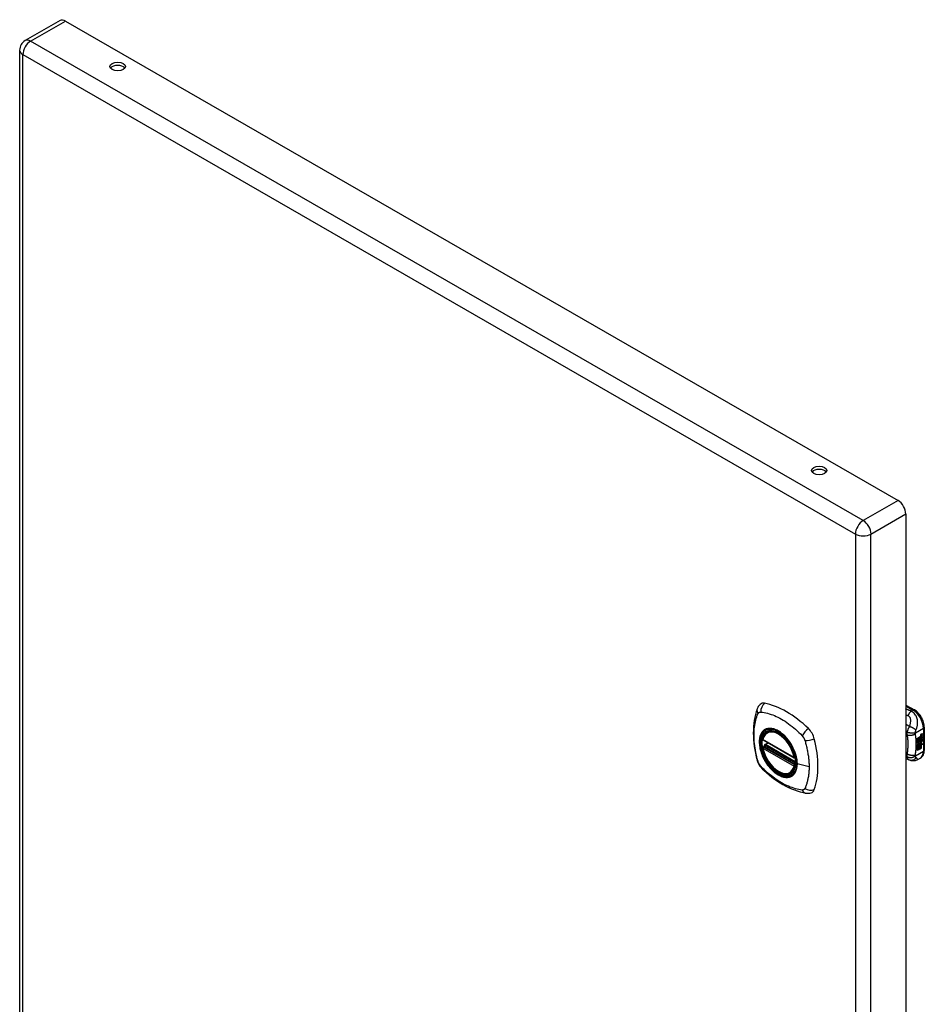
# Model space of a CAD drawing. Header units: inches. Extents: x 77.6 to 89.6, y 22.6 to 48.7.
# Tile 2 of 2: x 77.6 to 89.6, y 35.6 to 48.7. Entities that reach past the tile are written whole.
import ezdxf

# ---------------------------------------------------------------- set-up
doc = ezdxf.new("R2010")
doc.units = ezdxf.units.IN
doc.header["$MEASUREMENT"] = 0
doc.layers.add('Visible Edges(ANSI)', color=7, linetype='Continuous', lineweight=25)
doc.layers.add('Visible Tangent Edges(ANSI)', color=7, linetype='Continuous', lineweight=25)

msp = doc.modelspace()

# ---------------------------------------------------------------- linework, layer by layer
at = {"layer": 'Visible Edges(ANSI)'}
for p, q in [((78.142, 48.693), (77.68, 48.426)), ((78.215, 48.686), (89.264, 42.323)), ((77.606, 48.3), (77.606, 29.079)), ((89.367, 42.144), (89.367, 22.923)), ((89.367, 39.609), (89.482, 39.543)), ((87.53, 39.251), (87.54, 39.257)), ((89.568, 39.204), (89.566, 39.204)), ((89.568, 39.206), (89.567, 39.207)), ((89.57, 39.217), (89.586, 39.223)), ((89.57, 39.199), (89.586, 39.205)), ((89.588, 39.222), (89.571, 39.216)), ((89.588, 39.204), (89.571, 39.198)), ((89.572, 39.224), (89.588, 39.229)), ((89.577, 39.207), (89.588, 39.211)), ((89.586, 39.223), (89.586, 39.229)), ((89.588, 39.222), (89.586, 39.223)), ((89.586, 39.205), (89.586, 39.211)), ((89.588, 39.204), (89.586, 39.205)), ((89.588, 39.229), (89.588, 39.222)), ((89.588, 39.211), (89.588, 39.204)), ((89.613, 39.316), (89.613, 39.01)), ((87.473, 39.147), (87.887, 38.909)), ((87.493, 39.071), (87.492, 39.074)), ((87.498, 39.085), (87.539, 39.109)), ((89.522, 39.171), (89.56, 39.192)), ((89.522, 39.156), (89.559, 39.177)), ((89.561, 39.177), (89.522, 39.155)), ((89.522, 39.152), (89.561, 39.174)), ((89.522, 39.155), (89.522, 39.171)), ((89.522, 39.138), (89.564, 39.161)), ((89.565, 39.161), (89.522, 39.136)), ((89.522, 39.134), (89.569, 39.161)), ((89.522, 39.136), (89.522, 39.152)), ((89.522, 39.119), (89.559, 39.14)), ((89.522, 39.097), (89.522, 39.134)), ((89.523, 39.118), (89.522, 39.118)), ((89.522, 39.098), (89.533, 39.098)), ((89.522, 39.064), (89.547, 39.097)), ((89.535, 39.097), (89.522, 39.097)), ((89.522, 39.08), (89.535, 39.097)), ((89.522, 39.007), (89.522, 39.08)), ((89.561, 39.139), (89.523, 39.118)), ((89.523, 39.118), (89.546, 39.111)), ((89.548, 39.096), (89.523, 39.061)), ((89.535, 39.097), (89.533, 39.098)), ((89.54, 39.071), (89.555, 39.08)), ((89.54, 39.017), (89.54, 39.071)), ((89.546, 39.111), (89.56, 39.131)), ((89.548, 39.096), (89.547, 39.097)), ((89.547, 39.097), (89.56, 39.094)), ((89.561, 39.093), (89.548, 39.096)), ((89.553, 39.027), (89.553, 39.079)), ((89.555, 39.08), (89.555, 39.026)), ((89.557, 39.11), (89.563, 39.117)), ((89.559, 39.11), (89.557, 39.11)), ((89.557, 39.089), (89.561, 39.093)), ((89.57, 39.089), (89.557, 39.089)), ((89.557, 39.081), (89.57, 39.089)), ((89.557, 39.027), (89.557, 39.081)), ((89.558, 39.09), (89.569, 39.09)), ((89.559, 39.184), (89.562, 39.185)), ((89.559, 39.177), (89.559, 39.184)), ((89.561, 39.183), (89.559, 39.184)), ((89.561, 39.177), (89.559, 39.177)), ((89.559, 39.163), (89.559, 39.173)), ((89.561, 39.162), (89.559, 39.163)), ((89.559, 39.153), (89.564, 39.158)), ((89.559, 39.14), (89.559, 39.153)), ((89.561, 39.152), (89.559, 39.153)), ((89.561, 39.139), (89.559, 39.14)), ((89.564, 39.116), (89.559, 39.11)), ((89.559, 39.11), (89.579, 39.104)), ((89.561, 39.093), (89.56, 39.094)), ((89.564, 39.185), (89.561, 39.183)), ((89.561, 39.183), (89.561, 39.177)), ((89.561, 39.174), (89.561, 39.162)), ((89.561, 39.162), (89.565, 39.161)), ((89.569, 39.161), (89.561, 39.152)), ((89.561, 39.152), (89.561, 39.139)), ((89.562, 39.177), (89.586, 39.186)), ((89.563, 39.185), (89.562, 39.186)), ((89.588, 39.185), (89.562, 39.176)), ((89.562, 39.182), (89.566, 39.184)), ((89.562, 39.176), (89.562, 39.182)), ((89.562, 39.173), (89.574, 39.167)), ((89.562, 39.164), (89.562, 39.173)), ((89.562, 39.164), (89.569, 39.162)), ((89.571, 39.162), (89.562, 39.164)), ((89.562, 39.151), (89.571, 39.16)), ((89.562, 39.145), (89.573, 39.158)), ((89.575, 39.157), (89.562, 39.142)), ((89.562, 39.142), (89.562, 39.151)), ((89.564, 39.116), (89.563, 39.117)), ((89.566, 39.186), (89.565, 39.187)), ((89.566, 39.184), (89.566, 39.186)), ((89.568, 39.124), (89.566, 39.125)), ((89.568, 39.188), (89.567, 39.189)), ((89.571, 39.162), (89.569, 39.162)), ((89.57, 39.089), (89.569, 39.09)), ((89.571, 39.16), (89.571, 39.162)), ((89.572, 39.137), (89.571, 39.138)), ((89.571, 39.1), (89.578, 39.105)), ((89.573, 39.099), (89.571, 39.1)), ((89.571, 39.037), (89.571, 39.089)), ((89.572, 39.089), (89.571, 39.089)), ((89.571, 39.089), (89.593, 39.089)), ((89.572, 39.124), (89.572, 39.137)), ((89.572, 39.089), (89.572, 39.036)), ((89.594, 39.088), (89.572, 39.089)), ((89.575, 39.157), (89.573, 39.158)), ((89.573, 39.158), (89.586, 39.152)), ((89.579, 39.104), (89.573, 39.099)), ((89.573, 39.099), (89.594, 39.088)), ((89.574, 39.167), (89.588, 39.182)), ((89.588, 39.151), (89.575, 39.157)), ((89.575, 39.126), (89.575, 39.145)), ((89.577, 39.126), (89.575, 39.126)), ((89.577, 39.189), (89.588, 39.193)), ((89.577, 39.164), (89.586, 39.174)), ((89.577, 39.163), (89.577, 39.164)), ((89.578, 39.164), (89.577, 39.164)), ((89.578, 39.162), (89.577, 39.163)), ((89.577, 39.146), (89.577, 39.126)), ((89.588, 39.173), (89.578, 39.164)), ((89.578, 39.164), (89.578, 39.162)), ((89.578, 39.162), (89.588, 39.16)), ((89.582, 39.145), (89.586, 39.148)), ((89.586, 39.186), (89.586, 39.192)), ((89.588, 39.185), (89.586, 39.186)), ((89.586, 39.174), (89.586, 39.18)), ((89.588, 39.173), (89.586, 39.174)), ((89.586, 39.152), (89.586, 39.16)), ((89.588, 39.151), (89.586, 39.152)), ((89.588, 39.193), (89.588, 39.185)), ((89.588, 39.182), (89.588, 39.173)), ((89.588, 39.16), (89.588, 39.151)), ((87.473, 39.052), (87.487, 39.06)), ((89.523, 39.061), (89.522, 39.061)), ((89.522, 39.009), (89.536, 39.017)), ((89.538, 39.016), (89.522, 39.007)), ((89.523, 39.061), (89.538, 39.07)), ((89.536, 39.017), (89.536, 39.069)), ((89.538, 39.016), (89.536, 39.017)), ((89.538, 39.07), (89.538, 39.016)), ((89.54, 39.019), (89.553, 39.027)), ((89.555, 39.026), (89.54, 39.017)), ((89.555, 39.026), (89.553, 39.027)), ((89.557, 39.029), (89.571, 39.037)), ((89.572, 39.036), (89.557, 39.027)), ((89.572, 39.036), (89.571, 39.037)), ((89.414, 38.879), (89.367, 38.897)), ((89.416, 38.878), (89.414, 38.879)), ((89.561, 38.904), (89.521, 38.881)), ((87.842, 38.709), (87.853, 38.715))]:
    msp.add_line(p, q, dxfattribs=at)
at = {"layer": 'Visible Edges(ANSI)', "flags": 128}
for points in [[(87.434, 39.617), (87.421, 39.603), (87.41, 39.589), (87.402, 39.575), (87.396, 39.56)], [(87.396, 39.56), (87.388, 39.539), (87.382, 39.519), (87.376, 39.501), (87.372, 39.482), (87.367, 39.464), (87.363, 39.444), (87.356, 39.404), (87.35, 39.363), (87.346, 39.322), (87.344, 39.279), (87.343, 39.236), (87.344, 39.193), (87.346, 39.149), (87.35, 39.104), (87.355, 39.059), (87.362, 39.014), (87.371, 38.968), (87.381, 38.923), (87.386, 38.9), (87.389, 38.888), (87.393, 38.874)], [(89.613, 39.316), (89.612, 39.332), (89.61, 39.348), (89.607, 39.365), (89.603, 39.381), (89.597, 39.398), (89.591, 39.414), (89.584, 39.43), (89.575, 39.445), (89.566, 39.461), (89.556, 39.475), (89.545, 39.489), (89.533, 39.502), (89.521, 39.514), (89.509, 39.525), (89.496, 39.534), (89.482, 39.543)], [(87.468, 39.16), (87.472, 39.175), (87.477, 39.189), (87.483, 39.202), (87.491, 39.214), (87.499, 39.226), (87.508, 39.235), (87.519, 39.244), (87.53, 39.251)], [(87.487, 39.06), (87.489, 39.062), (87.492, 39.065), (87.493, 39.068), (87.493, 39.071)], [(87.784, 39.17), (87.802, 39.148), (87.82, 39.125), (87.836, 39.1), (87.851, 39.075), (87.865, 39.05), (87.878, 39.023), (87.889, 38.997), (87.899, 38.97)], [(87.842, 38.709), (87.831, 38.703), (87.818, 38.699), (87.806, 38.696), (87.793, 38.694), (87.779, 38.693), (87.765, 38.694), (87.751, 38.696), (87.736, 38.7), (87.722, 38.704), (87.707, 38.71), (87.693, 38.717), (87.678, 38.725), (87.663, 38.734), (87.649, 38.744), (87.634, 38.756), (87.62, 38.768), (87.606, 38.781), (87.593, 38.795), (87.58, 38.809), (87.567, 38.825), (87.555, 38.841), (87.544, 38.857), (87.533, 38.874), (87.522, 38.892), (87.513, 38.91), (87.504, 38.928), (87.496, 38.946), (87.488, 38.965), (87.482, 38.984), (87.476, 39.002), (87.471, 39.021), (87.467, 39.039)], [(89.561, 38.904), (89.573, 38.913), (89.584, 38.924), (89.594, 38.936), (89.601, 38.949), (89.606, 38.964), (89.61, 38.979), (89.612, 38.994), (89.613, 39.01)], [(87.393, 38.874), (87.397, 38.86), (87.402, 38.847), (87.408, 38.835), (87.415, 38.822), (87.422, 38.811), (87.43, 38.799), (87.439, 38.788), (87.448, 38.778)], [(89.521, 38.881), (89.512, 38.876), (89.502, 38.872), (89.493, 38.869), (89.483, 38.867), (89.473, 38.866), (89.463, 38.866), (89.453, 38.867), (89.445, 38.869), (89.441, 38.869), (89.438, 38.87), (89.434, 38.871), (89.428, 38.873), (89.423, 38.875), (89.416, 38.878)], [(87.448, 38.778), (87.458, 38.768), (87.467, 38.759), (87.485, 38.742), (87.519, 38.712), (87.554, 38.682), (87.59, 38.653), (87.626, 38.626), (87.663, 38.6), (87.7, 38.576), (87.737, 38.554), (87.775, 38.533), (87.812, 38.514), (87.85, 38.497), (87.889, 38.482), (87.927, 38.468), (87.965, 38.456), (88.003, 38.447), (88.022, 38.442), (88.033, 38.44), (88.044, 38.438)], [(88.044, 38.438), (88.059, 38.437), (88.076, 38.437), (88.093, 38.439), (88.111, 38.443)]]:
    msp.add_lwpolyline(points, dxfattribs=at)
at = {"layer": 'Visible Edges(ANSI)'}
for centre, radius, start, end in [((77.752, 48.3), 0.146, 119.936, 180), ((87.479, 39.157), 0.0118, 166.5789, 240.064), ((87.504, 39.075), 0.0118, 119.936, 187.8207), ((87.479, 39.041), 0.0118, 119.936, 190.602), ((87.893, 38.919), 0.0118, 240.064, 282.6676)]:
    msp.add_arc(centre, radius, start, end, dxfattribs=at)
for centre, major_axis, ratio, start_param, end_param in [((78.215, 48.566), (-0.073, 0.127), 0.578093, 5.499721, 6.283185), ((78.907, 48.04), (0.101, 0), 0.575862, 0.379718, 2.761874), ((88.218, 42.678), (0.101, 0), 0.575862, 0.379718, 2.761874), ((89.264, 42.203), (0.073, -0.127), 0.578093, 0.787332, 2.358128), ((87.533, 39.471), (-0.088, 0.154), 0.578093, 5.827357, 6.408431), ((87.784, 38.473), (-0.639, 1.109), 0.578093, 5.172085, 5.827357), ((87.679, 38.976), (0.157, -0.273), 0.578093, 2.362013, 7.062765), ((88.034, 39.182), (0.088, -0.154), 0.578093, 1.114968, 2.030492), ((89.566, 39.215), (0.00349, 0.00607), 0.578093, 1.10591, 2.348655), ((89.573, 39.219), (-0.0082, -0.0142), 0.578093, 5.490247, 6.612005), ((89.571, 39.219), (-0.0082, -0.0142), 0.578093, 0.086325, 0.32882), ((89.569, 39.207), (0.0096, 0.0166), 0.578093, 0.591478, 1.10591), ((89.568, 39.212), (0.002, 0.00347), 0.578093, 1.194468, 2.460773), ((89.571, 39.214), (-0.00419, -0.00728), 0.578093, 5.602365, 6.283185), ((89.569, 39.188), (0.0096, 0.0166), 0.578093, 0.846591, 1.080045), ((89.569, 39.211), (-0.002, -0.00347), 0.578093, 4.33606, 5.602365), ((89.572, 39.214), (-0.00419, -0.00728), 0.578093, 5.602365, 6.501309), ((89.569, 39.21), (0.00409, 0.00711), 0.578093, 0.608795, 1.194468), ((89.57, 39.209), (-0.00409, -0.00711), 0.578093, 3.750388, 4.33606), ((89.581, 39.234), (-0.0155, -0.0269), 0.578093, 0.234705, 0.623342), ((87.296, 39.317), (-0.639, 1.109), 0.578093, 3.601288, 4.256561), ((89.574, 39.136), (-0.011, -0.0191), 0.578093, 5.44239, 6.249461), ((89.57, 39.199), (-0.008, -0.0139), 0.578093, 5.599531, 6.283185), ((89.575, 39.135), (-0.011, -0.0191), 0.578093, 5.27034, 6.249461), ((89.571, 39.199), (-0.008, -0.0139), 0.578093, 5.474827, 6.308913), ((89.566, 39.197), (0.00337, 0.00586), 0.578093, 1.080045, 2.345144), ((89.573, 39.2), (-0.008, -0.0139), 0.578093, 5.486737, 6.497871), ((89.575, 39.135), (-0.0099, -0.0173), 0.578093, 5.328451, 6.266738), ((89.569, 39.133), (0.00506, 0.00878), 0.578093, 1.199629, 2.268394), ((89.571, 39.201), (-0.008, -0.0139), 0.578093, 0.088333, 0.214686), ((89.569, 39.132), (-0.00364, -0.00633), 0.578093, 4.818058, 5.834093), ((89.572, 39.134), (-0.00559, -0.00971), 0.578093, 5.834093, 6.283185), ((89.568, 39.194), (0.002, 0.00347), 0.578093, 1.194614, 2.459504), ((89.571, 39.196), (-0.00419, -0.00728), 0.578093, 5.601097, 6.283185), ((89.569, 39.132), (0.00318, 0.00552), 0.578093, 0.285255, 1.676465), ((89.571, 39.131), (-0.00364, -0.00633), 0.578093, 4.818058, 5.834093), ((89.577, 39.142), (-0.0132, -0.023), 0.578093, 0.05511, 0.723506), ((89.579, 39.141), (-0.0132, -0.023), 0.578093, 6.266738, 7.006692), ((89.569, 39.193), (-0.002, -0.00347), 0.578093, 4.336206, 5.601097), ((89.572, 39.195), (-0.00419, -0.00728), 0.578093, 5.601097, 6.50115), ((89.571, 39.128), (0.0094, 0.0163), 0.578093, 0.3673, 1.199629), ((89.573, 39.134), (-0.00559, -0.00971), 0.578093, 5.834093, 6.944434), ((89.569, 39.192), (0.00409, 0.00711), 0.578093, 0.608932, 1.194614), ((89.57, 39.131), (0.00318, 0.00552), 0.578093, 0.285255, 1.676465), ((89.57, 39.191), (-0.00409, -0.00711), 0.578093, 3.750524, 4.336206), ((89.581, 39.216), (-0.0155, -0.0269), 0.578093, 0.217964, 0.608932), ((89.577, 39.131), (0.0066, 0.0114), 0.578093, 3.865099, 5.348557), ((89.578, 39.131), (0.00319, 0.00555), 0.578093, 3.637533, 5.053908), ((89.578, 39.13), (-0.0066, -0.0114), 0.578093, 0.723506, 2.206964), ((89.569, 39.131), (0.0102, 0.0177), 0.578093, 5.053908, 5.889616), ((89.558, 39.123), (0.0202, 0.0351), 0.578093, 5.348557, 5.747216), ((89.559, 39.122), (-0.0202, -0.0351), 0.578093, 2.206964, 2.656801), ((88.034, 38.602), (0.088, -0.154), 0.578093, 6.157956, 6.742881)]:
    msp.add_ellipse(centre, major_axis=major_axis, ratio=ratio, start_param=start_param, end_param=end_param, dxfattribs=at)
for centre, major_axis, ratio in [((78.907, 48.083), (0.102, 0), 0.575862), ((88.218, 42.721), (0.102, 0), 0.575862), ((87.675, 38.974), (-0.16, 0.277), 0.578093)]:
    msp.add_ellipse(centre, major_axis=major_axis, ratio=ratio, dxfattribs=at)
at = {"layer": 'Visible Tangent Edges(ANSI)'}
for p, q in [((77.752, 48.419), (78.215, 48.686)), ((88.802, 42.056), (77.752, 48.419)), ((77.649, 48.241), (88.698, 41.878)), ((77.649, 29.019), (77.649, 48.241)), ((89.264, 42.323), (88.802, 42.056)), ((88.905, 41.878), (89.367, 42.144)), ((88.698, 41.878), (88.698, 22.656)), ((88.905, 22.656), (88.905, 41.878)), ((89.367, 39.596), (89.462, 39.541)), ((89.462, 39.541), (89.439, 39.528)), ((89.494, 39.238), (89.601, 39.3)), ((89.566, 39.21), (89.565, 39.21)), ((89.568, 39.214), (89.567, 39.215)), ((89.571, 39.216), (89.57, 39.217)), ((89.601, 39.3), (89.601, 38.994)), ((87.885, 38.914), (87.471, 39.153)), ((87.504, 39.085), (87.543, 39.107)), ((87.901, 38.856), (87.504, 39.085)), ((89.566, 39.126), (89.564, 39.127)), ((89.566, 39.191), (89.565, 39.192)), ((89.567, 39.132), (89.565, 39.133)), ((89.568, 39.196), (89.567, 39.196)), ((89.571, 39.198), (89.57, 39.199)), ((89.578, 39.119), (89.576, 39.12)), ((89.587, 39.133), (89.586, 39.134)), ((87.471, 39.037), (87.885, 38.798)), ((87.479, 39.051), (87.49, 39.058)), ((87.893, 38.813), (87.479, 39.051)), ((87.49, 39.058), (87.9, 38.821)), ((87.901, 38.838), (87.499, 39.07)), ((89.383, 38.959), (89.367, 38.966)), ((89.601, 38.994), (89.494, 38.932)), ((87.9, 38.817), (87.893, 38.813)), ((88.084, 38.788), (87.927, 38.828))]:
    msp.add_line(p, q, dxfattribs=at)
at = {"layer": 'Visible Tangent Edges(ANSI)', "flags": 128}
for points in [[(87.406, 38.86), (87.396, 38.893), (87.389, 38.922), (87.382, 38.952), (87.376, 38.982), (87.371, 39.011), (87.366, 39.04), (87.362, 39.069), (87.359, 39.098), (87.356, 39.126), (87.354, 39.154), (87.353, 39.182), (87.353, 39.209), (87.353, 39.236), (87.354, 39.262), (87.356, 39.288), (87.359, 39.313), (87.362, 39.338), (87.366, 39.362), (87.371, 39.385), (87.376, 39.408), (87.382, 39.43), (87.389, 39.452), (87.396, 39.473), (87.406, 39.495)], [(87.406, 39.495), (87.407, 39.497), (87.408, 39.498), (87.409, 39.5), (87.41, 39.502), (87.412, 39.503), (87.413, 39.504), (87.414, 39.506), (87.415, 39.507), (87.417, 39.508), (87.418, 39.509), (87.42, 39.51), (87.421, 39.511), (87.423, 39.512), (87.424, 39.513), (87.426, 39.513), (87.428, 39.514), (87.429, 39.515), (87.431, 39.515), (87.433, 39.515), (87.435, 39.516), (87.437, 39.516), (87.439, 39.516), (87.44, 39.516), (87.442, 39.516)], [(87.442, 39.516), (87.466, 39.514), (87.488, 39.51), (87.511, 39.505), (87.533, 39.499), (87.556, 39.493), (87.579, 39.485), (87.602, 39.477), (87.625, 39.468), (87.648, 39.457), (87.671, 39.446), (87.695, 39.434), (87.718, 39.421), (87.741, 39.407), (87.765, 39.393), (87.788, 39.377), (87.811, 39.36), (87.834, 39.343), (87.857, 39.325), (87.88, 39.306), (87.902, 39.287), (87.924, 39.267), (87.946, 39.246), (87.968, 39.225), (87.992, 39.2)], [(89.439, 39.528), (89.436, 39.529), (89.433, 39.53), (89.43, 39.531), (89.427, 39.533), (89.424, 39.534), (89.421, 39.535), (89.418, 39.536), (89.415, 39.537), (89.412, 39.538), (89.409, 39.54), (89.406, 39.541), (89.403, 39.542), (89.4, 39.543), (89.397, 39.544), (89.394, 39.546), (89.391, 39.547), (89.388, 39.548), (89.385, 39.549), (89.382, 39.55), (89.379, 39.551), (89.376, 39.553), (89.373, 39.554), (89.37, 39.555), (89.367, 39.556)], [(89.367, 39.481), (89.369, 39.48), (89.37, 39.48), (89.371, 39.479), (89.372, 39.479), (89.373, 39.478), (89.375, 39.478), (89.376, 39.477), (89.377, 39.477), (89.378, 39.476), (89.379, 39.476), (89.381, 39.475), (89.382, 39.475), (89.383, 39.474), (89.384, 39.474), (89.386, 39.474), (89.387, 39.473), (89.388, 39.473), (89.389, 39.472), (89.39, 39.472), (89.392, 39.471), (89.393, 39.471), (89.394, 39.47), (89.395, 39.47), (89.396, 39.469)], [(89.439, 39.528), (89.437, 39.526), (89.435, 39.524), (89.433, 39.523), (89.432, 39.521), (89.43, 39.519), (89.428, 39.517), (89.426, 39.515), (89.424, 39.512), (89.422, 39.51), (89.42, 39.508), (89.418, 39.505), (89.416, 39.503), (89.414, 39.5), (89.413, 39.498), (89.411, 39.495), (89.409, 39.492), (89.407, 39.49), (89.406, 39.487), (89.404, 39.484), (89.403, 39.481), (89.401, 39.478), (89.399, 39.475), (89.398, 39.472), (89.396, 39.469)], [(89.396, 39.469), (89.402, 39.467), (89.408, 39.463), (89.412, 39.459), (89.416, 39.454), (89.42, 39.448), (89.422, 39.443), (89.425, 39.437), (89.426, 39.43), (89.427, 39.424), (89.428, 39.417), (89.429, 39.411), (89.429, 39.404), (89.429, 39.398), (89.429, 39.391), (89.428, 39.384), (89.427, 39.377), (89.426, 39.371), (89.425, 39.364), (89.424, 39.357), (89.422, 39.35), (89.421, 39.344), (89.419, 39.337), (89.417, 39.33), (89.414, 39.323)], [(89.502, 39.275), (89.506, 39.284), (89.509, 39.293), (89.512, 39.302), (89.515, 39.311), (89.517, 39.32), (89.519, 39.329), (89.521, 39.339), (89.523, 39.349), (89.524, 39.359), (89.524, 39.369), (89.524, 39.38), (89.524, 39.391), (89.523, 39.402), (89.521, 39.414), (89.518, 39.426), (89.514, 39.438), (89.509, 39.451), (89.503, 39.464), (89.496, 39.476), (89.487, 39.488), (89.477, 39.5), (89.465, 39.511), (89.453, 39.52), (89.439, 39.528)], [(89.414, 39.323), (89.412, 39.324), (89.41, 39.326), (89.408, 39.327), (89.406, 39.328), (89.404, 39.33), (89.402, 39.331), (89.401, 39.332), (89.399, 39.334), (89.397, 39.335), (89.395, 39.337), (89.393, 39.338), (89.391, 39.339), (89.389, 39.341), (89.387, 39.342), (89.385, 39.343), (89.383, 39.345), (89.381, 39.346), (89.379, 39.347), (89.377, 39.349), (89.375, 39.35), (89.373, 39.351), (89.371, 39.353), (89.369, 39.354), (89.367, 39.355)], [(87.48, 39.271), (87.471, 39.263), (87.463, 39.254), (87.455, 39.244), (87.448, 39.233), (87.442, 39.222), (87.437, 39.209), (87.432, 39.196), (87.429, 39.182), (87.426, 39.167), (87.424, 39.151), (87.422, 39.135), (87.422, 39.119), (87.422, 39.102), (87.424, 39.084), (87.426, 39.066), (87.429, 39.048), (87.432, 39.03), (87.437, 39.011), (87.442, 38.992), (87.448, 38.973), (87.455, 38.955), (87.463, 38.936), (87.471, 38.917), (87.48, 38.899)], [(87.924, 38.83), (87.918, 38.772), (87.901, 38.723), (87.874, 38.686), (87.837, 38.662), (87.793, 38.652), (87.743, 38.657), (87.691, 38.677), (87.637, 38.711), (87.585, 38.756), (87.538, 38.812), (87.496, 38.875), (87.464, 38.942), (87.44, 39.012), (87.428, 39.079), (87.427, 39.142), (87.437, 39.196), (87.458, 39.241), (87.489, 39.273), (87.529, 39.291), (87.576, 39.295), (87.627, 39.284), (87.68, 39.258), (87.733, 39.22), (87.784, 39.17)], [(87.513, 39.291), (87.512, 39.29), (87.51, 39.289), (87.509, 39.289), (87.507, 39.288), (87.506, 39.287), (87.504, 39.287), (87.503, 39.286), (87.501, 39.285), (87.5, 39.285), (87.499, 39.284), (87.497, 39.283), (87.496, 39.282), (87.494, 39.281), (87.493, 39.281), (87.492, 39.28), (87.49, 39.279), (87.489, 39.278), (87.488, 39.277), (87.486, 39.276), (87.485, 39.275), (87.484, 39.274), (87.482, 39.273), (87.481, 39.272), (87.48, 39.271)], [(87.835, 39.105), (87.824, 39.122), (87.812, 39.139), (87.799, 39.155), (87.786, 39.17), (87.773, 39.185), (87.76, 39.199), (87.746, 39.212), (87.732, 39.224), (87.718, 39.236), (87.703, 39.247), (87.689, 39.256), (87.674, 39.265), (87.66, 39.273), (87.645, 39.28), (87.631, 39.286), (87.616, 39.291), (87.602, 39.294), (87.589, 39.297), (87.575, 39.299), (87.562, 39.299), (87.549, 39.299), (87.537, 39.297), (87.525, 39.294), (87.513, 39.291)], [(89.367, 39.223), (89.368, 39.222), (89.369, 39.222), (89.369, 39.221), (89.37, 39.221), (89.371, 39.221), (89.371, 39.22), (89.372, 39.22), (89.373, 39.219), (89.373, 39.219), (89.374, 39.218), (89.375, 39.218), (89.375, 39.217), (89.376, 39.217), (89.377, 39.217), (89.377, 39.216), (89.378, 39.216), (89.379, 39.215), (89.379, 39.215), (89.38, 39.214), (89.381, 39.214), (89.381, 39.213), (89.382, 39.213), (89.382, 39.213), (89.383, 39.212)], [(89.385, 39.248), (89.384, 39.246), (89.384, 39.245), (89.384, 39.243), (89.383, 39.241), (89.383, 39.239), (89.383, 39.238), (89.383, 39.236), (89.383, 39.234), (89.383, 39.233), (89.382, 39.231), (89.382, 39.23), (89.382, 39.228), (89.382, 39.227), (89.382, 39.226), (89.382, 39.224), (89.382, 39.223), (89.382, 39.221), (89.382, 39.22), (89.382, 39.219), (89.383, 39.217), (89.383, 39.216), (89.383, 39.215), (89.383, 39.213), (89.383, 39.212)], [(89.493, 39.225), (89.49, 39.223), (89.486, 39.22), (89.483, 39.218), (89.478, 39.216), (89.474, 39.214), (89.469, 39.212), (89.465, 39.21), (89.46, 39.208), (89.454, 39.207), (89.449, 39.205), (89.444, 39.204), (89.438, 39.204), (89.433, 39.203), (89.428, 39.203), (89.422, 39.203), (89.417, 39.203), (89.412, 39.203), (89.407, 39.204), (89.403, 39.205), (89.398, 39.206), (89.394, 39.207), (89.39, 39.209), (89.387, 39.21), (89.383, 39.212)], [(89.383, 39.212), (89.384, 39.209), (89.385, 39.205), (89.385, 39.202), (89.386, 39.198), (89.387, 39.195), (89.387, 39.191), (89.388, 39.187), (89.388, 39.184), (89.389, 39.18), (89.389, 39.177), (89.39, 39.173), (89.39, 39.169), (89.391, 39.166), (89.391, 39.162), (89.392, 39.158), (89.392, 39.154), (89.392, 39.151), (89.393, 39.147), (89.393, 39.143), (89.393, 39.139), (89.394, 39.136), (89.394, 39.132), (89.394, 39.128), (89.394, 39.124)], [(89.414, 39.323), (89.412, 39.32), (89.411, 39.317), (89.409, 39.314), (89.407, 39.311), (89.406, 39.308), (89.404, 39.306), (89.403, 39.303), (89.402, 39.3), (89.4, 39.297), (89.399, 39.294), (89.398, 39.291), (89.396, 39.288), (89.395, 39.284), (89.394, 39.281), (89.393, 39.277), (89.391, 39.274), (89.39, 39.271), (89.389, 39.267), (89.388, 39.264), (89.387, 39.261), (89.387, 39.258), (89.386, 39.254), (89.385, 39.251), (89.385, 39.248)], [(89.494, 39.238), (89.491, 39.237), (89.487, 39.236), (89.483, 39.236), (89.479, 39.235), (89.475, 39.235), (89.471, 39.234), (89.466, 39.234), (89.461, 39.234), (89.456, 39.234), (89.451, 39.234), (89.446, 39.235), (89.44, 39.235), (89.435, 39.235), (89.43, 39.236), (89.425, 39.237), (89.419, 39.238), (89.414, 39.239), (89.41, 39.24), (89.405, 39.241), (89.4, 39.243), (89.396, 39.244), (89.392, 39.245), (89.388, 39.247), (89.385, 39.248)], [(89.502, 39.275), (89.5, 39.278), (89.498, 39.28), (89.495, 39.282), (89.492, 39.285), (89.489, 39.287), (89.486, 39.289), (89.483, 39.292), (89.479, 39.294), (89.475, 39.296), (89.472, 39.299), (89.468, 39.301), (89.464, 39.303), (89.459, 39.306), (89.455, 39.308), (89.451, 39.31), (89.447, 39.312), (89.442, 39.313), (89.438, 39.315), (89.434, 39.317), (89.43, 39.318), (89.426, 39.32), (89.422, 39.321), (89.418, 39.322), (89.414, 39.323)], [(89.493, 39.225), (89.493, 39.226), (89.493, 39.226), (89.493, 39.227), (89.493, 39.227), (89.493, 39.228), (89.493, 39.228), (89.493, 39.229), (89.493, 39.229), (89.493, 39.23), (89.493, 39.23), (89.493, 39.231), (89.493, 39.231), (89.493, 39.232), (89.493, 39.232), (89.493, 39.233), (89.493, 39.233), (89.493, 39.234), (89.493, 39.234), (89.493, 39.235), (89.494, 39.236), (89.494, 39.236), (89.494, 39.237), (89.494, 39.237), (89.494, 39.238)], [(89.493, 38.945), (89.495, 38.957), (89.497, 38.97), (89.499, 38.982), (89.501, 38.995), (89.502, 39.007), (89.503, 39.02), (89.504, 39.032), (89.505, 39.044), (89.506, 39.056), (89.506, 39.068), (89.506, 39.08), (89.506, 39.092), (89.506, 39.104), (89.506, 39.116), (89.506, 39.127), (89.505, 39.139), (89.504, 39.15), (89.503, 39.161), (89.502, 39.172), (89.501, 39.183), (89.499, 39.194), (89.497, 39.204), (89.495, 39.215), (89.493, 39.225)], [(89.494, 39.238), (89.494, 39.24), (89.494, 39.241), (89.495, 39.243), (89.495, 39.245), (89.495, 39.247), (89.495, 39.248), (89.496, 39.25), (89.496, 39.252), (89.496, 39.254), (89.497, 39.255), (89.497, 39.257), (89.497, 39.259), (89.498, 39.261), (89.498, 39.262), (89.499, 39.263), (89.499, 39.265), (89.499, 39.266), (89.5, 39.268), (89.5, 39.269), (89.501, 39.27), (89.501, 39.272), (89.501, 39.273), (89.502, 39.274), (89.502, 39.275)], [(87.493, 39.073), (87.493, 39.073), (87.493, 39.072), (87.493, 39.072), (87.493, 39.072), (87.493, 39.072), (87.493, 39.072), (87.493, 39.072), (87.493, 39.072), (87.493, 39.072), (87.493, 39.072), (87.493, 39.072), (87.493, 39.072), (87.493, 39.072), (87.493, 39.072), (87.493, 39.072), (87.493, 39.072), (87.493, 39.072), (87.493, 39.072), (87.493, 39.071), (87.493, 39.071), (87.493, 39.071), (87.493, 39.071), (87.493, 39.071), (87.493, 39.071)], [(87.496, 39.072), (87.495, 39.072), (87.495, 39.072), (87.495, 39.072), (87.495, 39.072), (87.495, 39.072), (87.495, 39.072), (87.494, 39.072), (87.494, 39.072), (87.494, 39.072), (87.494, 39.072), (87.494, 39.072), (87.494, 39.072), (87.494, 39.072), (87.493, 39.073), (87.493, 39.073), (87.493, 39.073), (87.493, 39.073), (87.493, 39.073), (87.493, 39.073), (87.493, 39.073), (87.493, 39.073), (87.493, 39.073), (87.493, 39.073), (87.493, 39.073)], [(87.499, 39.07), (87.498, 39.07), (87.498, 39.071), (87.498, 39.071), (87.498, 39.071), (87.498, 39.071), (87.498, 39.071), (87.498, 39.071), (87.498, 39.071), (87.497, 39.071), (87.497, 39.071), (87.497, 39.071), (87.497, 39.071), (87.497, 39.071), (87.497, 39.071), (87.497, 39.071), (87.497, 39.071), (87.497, 39.071), (87.496, 39.072), (87.496, 39.072), (87.496, 39.072), (87.496, 39.072), (87.496, 39.072), (87.496, 39.072), (87.496, 39.072)], [(87.868, 39.048), (87.867, 39.05), (87.866, 39.053), (87.864, 39.055), (87.863, 39.057), (87.862, 39.06), (87.861, 39.062), (87.859, 39.065), (87.858, 39.067), (87.856, 39.07), (87.855, 39.072), (87.854, 39.074), (87.852, 39.077), (87.851, 39.079), (87.85, 39.082), (87.848, 39.084), (87.847, 39.086), (87.845, 39.089), (87.844, 39.091), (87.842, 39.094), (87.841, 39.096), (87.839, 39.098), (87.838, 39.101), (87.837, 39.103), (87.835, 39.105)], [(87.992, 39.2), (87.993, 39.199), (87.994, 39.197), (87.995, 39.196), (87.996, 39.195), (87.997, 39.194), (87.998, 39.193), (87.999, 39.192), (88, 39.19), (88.001, 39.189), (88.002, 39.188), (88.002, 39.187), (88.003, 39.186), (88.004, 39.184), (88.005, 39.183), (88.006, 39.182), (88.007, 39.181), (88.008, 39.179), (88.009, 39.178), (88.009, 39.177), (88.01, 39.175), (88.011, 39.174), (88.012, 39.173), (88.013, 39.171), (88.013, 39.17)], [(88.013, 39.17), (88.014, 39.169), (88.015, 39.167), (88.016, 39.166), (88.016, 39.165), (88.017, 39.163), (88.018, 39.162), (88.019, 39.161), (88.019, 39.159), (88.02, 39.158), (88.021, 39.156), (88.021, 39.155), (88.022, 39.154), (88.022, 39.152), (88.023, 39.151), (88.024, 39.149), (88.024, 39.148), (88.025, 39.147), (88.025, 39.145), (88.026, 39.144), (88.026, 39.142), (88.027, 39.141), (88.027, 39.14), (88.028, 39.138), (88.028, 39.137)], [(88.028, 39.137), (88.034, 39.119), (88.038, 39.104), (88.042, 39.089), (88.046, 39.074), (88.049, 39.059), (88.053, 39.045), (88.056, 39.03), (88.059, 39.015), (88.062, 39.001), (88.064, 38.986), (88.067, 38.971), (88.069, 38.957), (88.072, 38.942), (88.074, 38.928), (88.076, 38.914), (88.077, 38.899), (88.079, 38.885), (88.08, 38.871), (88.081, 38.857), (88.082, 38.843), (88.083, 38.829), (88.083, 38.816), (88.083, 38.802), (88.084, 38.788)], [(89.394, 39.124), (89.394, 39.121), (89.394, 39.119), (89.395, 39.116), (89.395, 39.114), (89.395, 39.111), (89.395, 39.108), (89.395, 39.106), (89.395, 39.103), (89.395, 39.1), (89.395, 39.098), (89.395, 39.095), (89.395, 39.092), (89.395, 39.09), (89.395, 39.087), (89.395, 39.084), (89.395, 39.081), (89.395, 39.079), (89.395, 39.076), (89.395, 39.073), (89.395, 39.071), (89.395, 39.068), (89.394, 39.065), (89.394, 39.062), (89.394, 39.06)], [(87.487, 39.06), (87.487, 39.06), (87.487, 39.06), (87.487, 39.06), (87.487, 39.06), (87.487, 39.059), (87.487, 39.059), (87.487, 39.059), (87.487, 39.059), (87.487, 39.059), (87.487, 39.059), (87.487, 39.059), (87.487, 39.059), (87.487, 39.059), (87.487, 39.059), (87.487, 39.059), (87.487, 39.059), (87.487, 39.059), (87.487, 39.059), (87.487, 39.059), (87.487, 39.059), (87.487, 39.059), (87.487, 39.059), (87.487, 39.059), (87.487, 39.059)], [(87.487, 39.059), (87.487, 39.059), (87.487, 39.059), (87.487, 39.059), (87.487, 39.059), (87.487, 39.059), (87.487, 39.059), (87.487, 39.059), (87.487, 39.059), (87.487, 39.059), (87.487, 39.059), (87.487, 39.059), (87.487, 39.059), (87.487, 39.059), (87.487, 39.059), (87.487, 39.059), (87.488, 39.059), (87.488, 39.059), (87.488, 39.059), (87.488, 39.059), (87.488, 39.058), (87.488, 39.058), (87.488, 39.058), (87.489, 39.058), (87.489, 39.058)], [(87.489, 39.058), (87.489, 39.058), (87.489, 39.058), (87.489, 39.058), (87.489, 39.058), (87.489, 39.058), (87.489, 39.058), (87.489, 39.058), (87.489, 39.058), (87.489, 39.058), (87.489, 39.058), (87.49, 39.058), (87.49, 39.058), (87.49, 39.058), (87.49, 39.058), (87.49, 39.058), (87.49, 39.058), (87.49, 39.058), (87.49, 39.058), (87.49, 39.058), (87.49, 39.058), (87.49, 39.058), (87.49, 39.058), (87.49, 39.058), (87.49, 39.058)], [(87.927, 38.828), (87.927, 38.837), (87.926, 38.845), (87.926, 38.854), (87.925, 38.863), (87.924, 38.872), (87.923, 38.881), (87.922, 38.89), (87.92, 38.899), (87.918, 38.908), (87.916, 38.917), (87.914, 38.926), (87.912, 38.936), (87.909, 38.945), (87.906, 38.954), (87.903, 38.964), (87.9, 38.973), (87.897, 38.983), (87.893, 38.992), (87.889, 39.001), (87.886, 39.011), (87.881, 39.02), (87.877, 39.029), (87.873, 39.038), (87.868, 39.048)], [(87.899, 38.97), (87.901, 38.964), (87.903, 38.958), (87.905, 38.952), (87.907, 38.946), (87.908, 38.94), (87.91, 38.934), (87.911, 38.928), (87.913, 38.922), (87.914, 38.916), (87.915, 38.91), (87.916, 38.904), (87.918, 38.898), (87.919, 38.892), (87.919, 38.886), (87.92, 38.881), (87.921, 38.875), (87.922, 38.869), (87.922, 38.864), (87.923, 38.858), (87.923, 38.852), (87.923, 38.847), (87.924, 38.841), (87.924, 38.836), (87.924, 38.83)], [(89.383, 38.959), (89.383, 38.957), (89.383, 38.956), (89.383, 38.954), (89.383, 38.952), (89.382, 38.951), (89.382, 38.949), (89.382, 38.947), (89.382, 38.946), (89.382, 38.944), (89.382, 38.943), (89.382, 38.941), (89.382, 38.939), (89.382, 38.938), (89.382, 38.936), (89.383, 38.934), (89.383, 38.933), (89.383, 38.931), (89.383, 38.93), (89.383, 38.928), (89.383, 38.926), (89.384, 38.925), (89.384, 38.923), (89.384, 38.921), (89.385, 38.92)], [(89.394, 39.06), (89.394, 39.056), (89.394, 39.051), (89.394, 39.047), (89.393, 39.043), (89.393, 39.039), (89.393, 39.035), (89.392, 39.031), (89.392, 39.027), (89.392, 39.023), (89.391, 39.018), (89.391, 39.014), (89.39, 39.01), (89.39, 39.006), (89.389, 39.002), (89.389, 38.997), (89.388, 38.993), (89.388, 38.989), (89.387, 38.985), (89.387, 38.98), (89.386, 38.976), (89.385, 38.972), (89.385, 38.968), (89.384, 38.963), (89.383, 38.959)], [(89.493, 38.945), (89.49, 38.943), (89.486, 38.942), (89.483, 38.941), (89.478, 38.941), (89.474, 38.94), (89.469, 38.939), (89.465, 38.939), (89.46, 38.939), (89.454, 38.939), (89.449, 38.939), (89.444, 38.94), (89.438, 38.94), (89.433, 38.941), (89.428, 38.942), (89.422, 38.943), (89.417, 38.945), (89.412, 38.946), (89.407, 38.948), (89.403, 38.949), (89.398, 38.951), (89.394, 38.953), (89.39, 38.955), (89.387, 38.957), (89.383, 38.959)], [(89.494, 38.932), (89.494, 38.933), (89.494, 38.933), (89.494, 38.934), (89.494, 38.934), (89.493, 38.935), (89.493, 38.935), (89.493, 38.936), (89.493, 38.936), (89.493, 38.937), (89.493, 38.937), (89.493, 38.938), (89.493, 38.938), (89.493, 38.939), (89.493, 38.939), (89.493, 38.94), (89.493, 38.94), (89.493, 38.941), (89.493, 38.941), (89.493, 38.942), (89.493, 38.942), (89.493, 38.943), (89.493, 38.943), (89.493, 38.944), (89.493, 38.945)], [(87.442, 38.797), (87.44, 38.799), (87.439, 38.801), (87.437, 38.804), (87.435, 38.806), (87.433, 38.808), (87.431, 38.811), (87.429, 38.813), (87.428, 38.816), (87.426, 38.818), (87.424, 38.821), (87.423, 38.824), (87.421, 38.826), (87.42, 38.829), (87.418, 38.832), (87.417, 38.834), (87.415, 38.837), (87.414, 38.84), (87.413, 38.843), (87.412, 38.846), (87.41, 38.848), (87.409, 38.851), (87.408, 38.854), (87.407, 38.857), (87.406, 38.86)], [(87.48, 38.899), (87.481, 38.897), (87.482, 38.894), (87.484, 38.892), (87.485, 38.889), (87.486, 38.887), (87.488, 38.884), (87.489, 38.882), (87.49, 38.88), (87.492, 38.877), (87.493, 38.875), (87.494, 38.872), (87.496, 38.87), (87.497, 38.867), (87.499, 38.865), (87.5, 38.863), (87.501, 38.86), (87.503, 38.858), (87.504, 38.856), (87.506, 38.853), (87.507, 38.851), (87.509, 38.849), (87.51, 38.846), (87.512, 38.844), (87.513, 38.842)], [(87.513, 38.842), (87.525, 38.825), (87.537, 38.808), (87.549, 38.792), (87.562, 38.777), (87.575, 38.762), (87.589, 38.748), (87.603, 38.735), (87.617, 38.723), (87.631, 38.711), (87.645, 38.7), (87.66, 38.691), (87.674, 38.682), (87.689, 38.674), (87.703, 38.667), (87.718, 38.661), (87.732, 38.656), (87.746, 38.652), (87.76, 38.65), (87.773, 38.648), (87.787, 38.648), (87.799, 38.648), (87.812, 38.65), (87.824, 38.652), (87.835, 38.656)], [(87.868, 38.676), (87.873, 38.679), (87.877, 38.684), (87.882, 38.688), (87.886, 38.693), (87.89, 38.698), (87.893, 38.703), (87.897, 38.708), (87.9, 38.714), (87.903, 38.719), (87.906, 38.725), (87.909, 38.731), (87.912, 38.738), (87.914, 38.744), (87.916, 38.751), (87.918, 38.758), (87.92, 38.765), (87.922, 38.773), (87.923, 38.78), (87.924, 38.788), (87.925, 38.796), (87.926, 38.804), (87.926, 38.812), (87.927, 38.82), (87.927, 38.828)], [(89.494, 38.932), (89.491, 38.93), (89.487, 38.927), (89.483, 38.924), (89.479, 38.922), (89.475, 38.92), (89.471, 38.918), (89.466, 38.916), (89.461, 38.914), (89.456, 38.912), (89.451, 38.911), (89.446, 38.91), (89.44, 38.909), (89.435, 38.909), (89.43, 38.909), (89.425, 38.909), (89.419, 38.909), (89.414, 38.91), (89.41, 38.911), (89.405, 38.912), (89.4, 38.913), (89.396, 38.914), (89.392, 38.916), (89.388, 38.918), (89.385, 38.92)], [(89.385, 38.92), (89.385, 38.917), (89.386, 38.915), (89.387, 38.912), (89.387, 38.91), (89.388, 38.907), (89.389, 38.905), (89.39, 38.903), (89.391, 38.9), (89.392, 38.898), (89.394, 38.896), (89.395, 38.894), (89.396, 38.892), (89.397, 38.891), (89.399, 38.889), (89.4, 38.888), (89.401, 38.887), (89.403, 38.885), (89.404, 38.884), (89.406, 38.883), (89.407, 38.882), (89.409, 38.881), (89.41, 38.88), (89.412, 38.879), (89.414, 38.879)], [(89.502, 38.91), (89.5, 38.907), (89.498, 38.903), (89.495, 38.9), (89.493, 38.897), (89.49, 38.894), (89.487, 38.891), (89.483, 38.888), (89.48, 38.886), (89.476, 38.883), (89.472, 38.881), (89.468, 38.879), (89.465, 38.878), (89.46, 38.876), (89.456, 38.875), (89.452, 38.874), (89.448, 38.874), (89.444, 38.874), (89.44, 38.873), (89.435, 38.874), (89.431, 38.874), (89.427, 38.875), (89.423, 38.875), (89.42, 38.876), (89.416, 38.878)], [(89.502, 38.91), (89.502, 38.91), (89.501, 38.911), (89.501, 38.911), (89.501, 38.912), (89.5, 38.912), (89.5, 38.913), (89.499, 38.914), (89.499, 38.914), (89.499, 38.915), (89.498, 38.916), (89.498, 38.916), (89.497, 38.917), (89.497, 38.918), (89.497, 38.919), (89.496, 38.921), (89.496, 38.922), (89.496, 38.923), (89.495, 38.924), (89.495, 38.925), (89.495, 38.927), (89.495, 38.928), (89.494, 38.929), (89.494, 38.931), (89.494, 38.932)], [(89.521, 38.881), (89.522, 38.882), (89.523, 38.883), (89.524, 38.884), (89.524, 38.885), (89.524, 38.886), (89.524, 38.887), (89.524, 38.888), (89.524, 38.889), (89.523, 38.89), (89.523, 38.891), (89.522, 38.893), (89.521, 38.894), (89.52, 38.895), (89.519, 38.896), (89.518, 38.898), (89.516, 38.899), (89.515, 38.9), (89.513, 38.902), (89.512, 38.903), (89.51, 38.904), (89.508, 38.906), (89.506, 38.907), (89.504, 38.909), (89.502, 38.91)], [(87.992, 38.48), (87.968, 38.483), (87.946, 38.487), (87.924, 38.492), (87.902, 38.498), (87.88, 38.504), (87.857, 38.512), (87.834, 38.52), (87.811, 38.53), (87.788, 38.54), (87.765, 38.551), (87.741, 38.564), (87.718, 38.577), (87.695, 38.59), (87.671, 38.605), (87.648, 38.621), (87.625, 38.637), (87.602, 38.654), (87.579, 38.672), (87.556, 38.691), (87.533, 38.71), (87.511, 38.73), (87.488, 38.751), (87.466, 38.772), (87.442, 38.797)], [(88.084, 38.788), (88.083, 38.775), (88.083, 38.762), (88.083, 38.748), (88.082, 38.735), (88.081, 38.722), (88.08, 38.709), (88.079, 38.697), (88.077, 38.684), (88.076, 38.672), (88.074, 38.659), (88.072, 38.647), (88.069, 38.635), (88.067, 38.623), (88.064, 38.612), (88.062, 38.6), (88.059, 38.589), (88.056, 38.577), (88.053, 38.566), (88.049, 38.555), (88.046, 38.544), (88.042, 38.534), (88.038, 38.523), (88.034, 38.513), (88.028, 38.501)], [(87.835, 38.656), (87.837, 38.657), (87.838, 38.657), (87.839, 38.658), (87.841, 38.659), (87.842, 38.659), (87.844, 38.66), (87.845, 38.661), (87.847, 38.661), (87.848, 38.662), (87.85, 38.663), (87.851, 38.664), (87.852, 38.664), (87.854, 38.665), (87.855, 38.666), (87.856, 38.667), (87.858, 38.668), (87.859, 38.669), (87.861, 38.67), (87.862, 38.671), (87.863, 38.672), (87.864, 38.672), (87.866, 38.673), (87.867, 38.674), (87.868, 38.676)], [(88.028, 38.501), (88.027, 38.5), (88.026, 38.498), (88.025, 38.496), (88.024, 38.495), (88.023, 38.493), (88.022, 38.492), (88.021, 38.491), (88.019, 38.49), (88.018, 38.488), (88.016, 38.487), (88.015, 38.486), (88.013, 38.485), (88.012, 38.485), (88.01, 38.484), (88.009, 38.483), (88.007, 38.482), (88.005, 38.482), (88.003, 38.481), (88.002, 38.481), (88, 38.481), (87.998, 38.48), (87.996, 38.48), (87.994, 38.48), (87.992, 38.48)]]:
    msp.add_lwpolyline(points, dxfattribs=at)
at = {"layer": 'Visible Tangent Edges(ANSI)'}
for centre, major_axis, ratio, start_param, end_param in [((77.752, 48.3), (-0.073, -0.127), 0.578093, 3.925057, 5.495853), ((77.752, 48.3), (-0.073, 0.127), 0.578093, 5.499721, 6.283185), ((77.752, 48.3), (-0.146, 0), 0.575862, 0, 0.785398), ((88.802, 41.937), (0.073, 0.127), 0.578093, 0.783464, 2.354261), ((88.802, 41.937), (-0.073, 0.127), 0.578093, 3.928925, 5.499721), ((88.802, 41.937), (-0.146, 0), 0.575862, 0.785398, 2.356194), ((87.533, 39.534), (-0.026, -0.115), 0.753973, 3.899961, 5.037231), ((87.506, 39.518), (-0.11, 0.042), 0.703309, 0, 0.764267), ((89.462, 39.509), (0.0196, 0.0341), 0.578093, 0, 0.783464), ((89.462, 39.38), (0.098, -0.171), 0.578093, 0.787332, 2.358128), ((87.678, 38.976), (-0.173, 0.3), 0.578093, 5.049679, 10.658285), ((87.678, 38.975), (-0.15, 0.261), 0.578093, 4.16689, 6.832552), ((87.686, 38.98), (-0.156, 0.271), 0.578093, 6.165882, 6.283185), ((88.062, 39.229), (-0.0787, -0.0881), 0.342407, 4.199127, 5.336397), ((89.574, 39.316), (0.0394, 0), 0.575862, 5.497787, 6.283185), ((87.479, 39.157), (-0.0115, 0.0027), 0.695905, 0, 0.935665), ((87.479, 39.157), (-0.0059, -0.0102), 0.578093, 5.495853, 6.283185), ((87.481, 39.07), (0.0019, -0.0117), 0.983789, 0.322582, 1.638537), ((87.487, 39.069), (0.0039, 0.0112), 0.654364, 3.80656, 5.233141), ((87.504, 39.075), (-0.0117, -0.0016), 0.469248, 0, 0.204023), ((87.504, 39.075), (-0.0059, -0.0102), 0.578093, 3.925057, 5.349392), ((87.504, 39.075), (-0.0059, 0.0102), 0.578093, 5.499721, 6.283185), ((88.089, 39.183), (0.116, 0.024), 0.339589, 4.087332, 5.224602), ((87.479, 39.041), (-0.0116, -0.0022), 0.423362, 0, 0.692028), ((87.479, 39.041), (-0.0059, -0.0102), 0.578093, 3.925057, 5.495853), ((87.678, 38.975), (0.15, -0.261), 0.578093, 4.16689, 6.832552), ((87.479, 39.041), (-0.0059, 0.0102), 0.578093, 5.499721, 6.283185), ((87.49, 39.067), (0.0059, 0.0102), 0.578093, 3.925057, 5.333981), ((89.462, 39.074), (0.098, -0.171), 0.578093, 0, 0.787332), ((89.574, 39.01), (0.0394, 0), 0.575862, 5.497787, 6.283185), ((87.506, 38.906), (-0.114, -0.032), 0.388839, 0, 0.392668), ((87.893, 38.919), (-0.0059, -0.0102), 0.578093, 5.495853, 6.283185), ((87.893, 38.919), (-0.0116, -0.0022), 0.423362, 0.692028, 1.60444), ((87.893, 38.803), (0.0059, 0.0102), 0.578093, 0.783464, 2.354261), ((87.893, 38.803), (0.0059, -0.0102), 0.578093, 1.626874, 2.358128), ((87.929, 38.831), (-0.00492, 0), 0.575862, 0.141897, 1.156289), ((87.533, 38.86), (-0.0848, -0.0822), 0.391657, 5.889683, 6.283185), ((87.686, 38.98), (0.156, -0.271), 0.578093, 0, 0.117303), ((87.893, 38.803), (0.0115, -0.0027), 0.695905, 4.077257, 5.159885), ((88.062, 38.555), (-0.019, -0.117), 0.704723, 5.515471, 6.283185), ((88.089, 38.571), (0.113, -0.034), 0.752559, 4.384035, 5.521305)]:
    msp.add_ellipse(centre, major_axis=major_axis, ratio=ratio, start_param=start_param, end_param=end_param, dxfattribs=at)
for centre, major_axis in [((87.678, 38.976), (0.171, -0.297)), ((87.675, 38.974), (-0.162, 0.282)), ((87.675, 38.974), (0.162, -0.281))]:
    msp.add_ellipse(centre, major_axis=major_axis, ratio=0.578093, dxfattribs=at)

doc.saveas('drawing.dxf')
